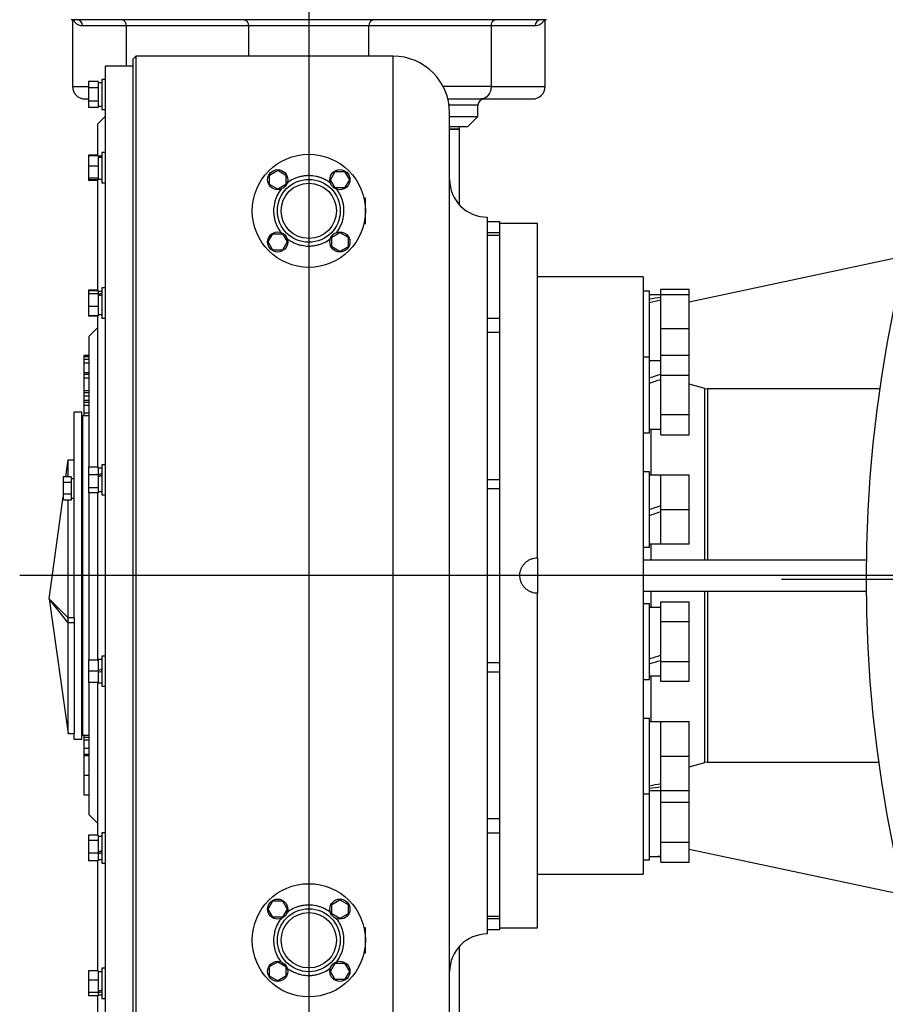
# Model space of a CAD drawing. Extents: x 562 to 5534, y -3603 to 136.
# Tile 7 of 15: x 692 to 1381, y -1327 to -544. Entities that reach past the tile are written whole.
import ezdxf

# ---------------------------------------------------------------- set-up
doc = ezdxf.new("R2010")
doc.units = 0
doc.layers.get('0').update_dxf_attribs({"linetype": 'CONTINUOUS'})

msp = doc.modelspace()

# ---------------------------------------------------------------- linework, layer by layer
for p, q in [((922.12, -189.37), (922.12, -1441.64)), ((3746.88, -986.04), (692.16, -986.04)), ((1298.22, -989.04), (3548.01, -989.04))]:
    msp.add_line(p, q)
at = {"color": 7, "linetype": 'CONTINUOUS'}
for p, q in [((734.12, -544.04), (734.12, -597.04)), ((1110.12, -597.04), (1110.12, -544.04)), ((777.1, -549.04), (742.19, -549.04)), ((874.29, -549.04), (777.1, -549.04)), ((969.94, -549.04), (874.29, -549.04)), ((1067.14, -549.04), (969.94, -549.04)), ((1067.14, -549.04), (1067.14, -597.04)), ((1102.1, -549.04), (1067.14, -549.04)), ((784.62, -573.04), (782.12, -575.54)), ((782.12, -575.54), (782.12, -1396.54)), ((989.12, -573.04), (784.62, -573.04)), ((784.62, -573.04), (784.62, -1399.04)), ((782.12, -581.04), (760.12, -581.04)), ((782.12, -581.04), (760.12, -581.04)), ((760.12, -581.04), (760.12, -1391.04)), ((760.12, -581.04), (760.12, -986.04)), ((754.52, -593.14), (747.02, -593.14)), ((747.02, -593.14), (747.02, -598.33)), ((754.52, -593.14), (754.52, -594.78)), ((757.62, -594.33), (754.52, -594.33)), ((754.52, -594.78), (754.52, -596.69)), ((760.12, -591.53), (757.62, -591.53)), ((757.62, -591.53), (757.62, -603.53)), ((754.52, -598.33), (747.02, -598.33)), ((747.02, -598.33), (747.02, -608.73)), ((754.52, -596.69), (754.52, -598.33)), ((754.52, -598.33), (754.52, -608.73)), ((754.52, -608.73), (747.02, -608.73)), ((747.02, -608.73), (747.02, -613.92)), ((754.52, -608.73), (754.52, -610.37)), ((754.52, -610.37), (754.52, -612.28)), ((757.62, -603.53), (757.62, -615.53)), ((1032.75, -607.04), (1059.43, -607.04)), ((754.52, -613.92), (747.02, -613.92)), ((754.52, -612.28), (754.52, -613.92)), ((754.52, -612.73), (757.62, -612.73)), ((757.62, -615.53), (760.12, -615.53)), ((1056.62, -621.04), (1056.62, -612.04)), ((760.12, -621.04), (754.12, -627.04)), ((760.12, -621.04), (754.12, -627.04)), ((1034.2, -621.04), (1056.62, -621.04)), ((1048.62, -629.04), (1056.62, -621.04)), ((754.12, -627.04), (754.12, -652.16)), ((1042.12, -631.04), (1034.13, -631.04)), ((1034.18, -631.04), (1042.12, -631.04)), ((1034.19, -629.04), (1048.62, -629.04)), ((1042.12, -631.04), (1042.12, -629.04)), ((1042.12, -691.43), (1042.12, -631.04)), ((760.12, -649.76), (757.62, -649.76)), ((757.62, -649.76), (757.62, -666.36)), ((754.12, -651.73), (747.02, -651.73)), ((747.02, -651.73), (747.02, -652.16)), ((754.52, -652.16), (747.02, -652.16)), ((747.02, -652.16), (747.02, -660.41)), ((754.52, -652.16), (754.52, -654.77)), ((757.62, -652.56), (754.52, -652.56)), ((754.52, -654.77), (754.52, -657.8)), ((754.52, -660.41), (747.02, -660.41)), ((747.02, -660.41), (747.02, -670.01)), ((754.52, -657.8), (754.52, -660.41)), ((754.52, -660.41), (754.52, -670.01)), ((890.87, -667.54), (897.37, -663.78)), ((897.37, -663.78), (903.87, -667.54)), ((939.36, -671.29), (943.11, -664.79)), ((943.11, -664.79), (950.62, -664.79)), ((950.62, -664.79), (954.37, -671.29)), ((754.52, -670.01), (747.02, -670.01)), ((747.02, -670.01), (747.02, -671.37)), ((747.02, -671.37), (747.02, -671.8)), ((754.52, -671.37), (747.02, -671.37)), ((754.12, -671.8), (747.02, -671.8)), ((754.12, -671.37), (754.12, -759.33)), ((754.52, -670.01), (754.52, -670.44)), ((754.52, -670.44), (754.52, -670.96)), ((754.52, -670.96), (757.62, -670.96)), ((754.52, -670.96), (754.52, -671.37)), ((757.62, -666.36), (757.62, -673.76)), ((890.87, -675.04), (890.87, -667.54)), ((903.87, -667.54), (903.87, -675.04)), ((943.11, -677.79), (939.36, -671.29)), ((954.37, -671.29), (950.62, -677.79)), ((757.62, -673.76), (760.12, -673.76)), ((897.37, -678.79), (890.87, -675.04)), ((903.87, -675.04), (897.37, -678.79)), ((950.62, -677.79), (943.11, -677.79)), ((967.12, -686.04), (966.02, -686.04)), ((967.12, -696.04), (967.12, -686.04)), ((967.12, -706.04), (967.12, -696.04)), ((1064.12, -701.04), (1064.12, -1271.04)), ((965.99, -706.04), (967.12, -706.04)), ((1074.12, -704.69), (1064.12, -704.69)), ((1074.12, -713.32), (1074.12, -704.69)), ((1104.12, -706.04), (1074.12, -706.04)), ((1104.12, -971.91), (1104.12, -706.04)), ((889.86, -720.79), (893.62, -714.29)), ((893.62, -714.29), (901.12, -714.29)), ((901.12, -714.29), (904.88, -720.79)), ((940.37, -717.03), (946.87, -713.28)), ((940.37, -724.54), (940.37, -717.03)), ((946.87, -713.28), (953.37, -717.03)), ((953.37, -717.03), (953.37, -724.54)), ((1064.12, -713.32), (1074.12, -713.32)), ((1064.12, -715.28), (1074.12, -715.28)), ((1074.12, -715.28), (1074.12, -713.32)), ((1074.12, -781.5), (1074.12, -715.28)), ((893.62, -727.29), (889.86, -720.79)), ((901.12, -727.29), (893.62, -727.29)), ((904.88, -720.79), (901.12, -727.29)), ((946.87, -728.29), (940.37, -724.54)), ((953.37, -724.54), (946.87, -728.29)), ((1224.62, -768.28), (1397.45, -731.54)), ((1188.12, -748.54), (1104.12, -748.54)), ((1188.12, -748.54), (1188.12, -1223.54)), ((754.12, -759.06), (747.02, -759.06)), ((747.02, -759.06), (747.02, -759.33)), ((747.02, -759.33), (754.52, -759.33)), ((747.02, -759.33), (747.02, -762.02)), ((754.52, -759.33), (754.52, -760.18)), ((760.12, -757.36), (757.62, -757.36)), ((757.62, -757.36), (757.62, -777.85)), ((1202.12, -762.45), (1202.12, -758.2)), ((1202.12, -758.2), (1224.62, -758.2)), ((1224.62, -762.45), (1224.62, -758.2)), ((754.52, -762.02), (747.02, -762.02)), ((747.02, -762.02), (747.02, -772.05)), ((757.62, -760.16), (754.52, -760.16)), ((754.52, -760.18), (754.52, -761.17)), ((754.52, -761.17), (754.52, -762.02)), ((754.52, -762.02), (754.52, -765.19)), ((754.52, -765.19), (754.52, -768.88)), ((1193.12, -759.95), (1188.12, -759.95)), ((1193.12, -812.49), (1193.12, -759.95)), ((1202.12, -762.7), (1193.12, -762.7)), ((1202.12, -789.95), (1202.12, -762.45)), ((1202.12, -762.45), (1224.62, -762.45)), ((1224.62, -789.95), (1224.62, -762.45)), ((754.52, -772.05), (747.02, -772.05)), ((747.02, -772.05), (747.02, -779.4)), ((754.52, -768.88), (754.52, -772.05)), ((754.52, -772.05), (754.52, -779.4)), ((747.02, -779.4), (747.02, -779.67)), ((754.52, -779.4), (747.02, -779.4)), ((754.12, -779.67), (747.02, -779.67)), ((754.12, -779.4), (754.12, -899.65)), ((754.52, -778.56), (757.62, -778.56)), ((757.62, -777.85), (757.62, -781.36)), ((757.62, -781.36), (760.12, -781.36)), ((1064.12, -781.5), (1074.12, -781.5)), ((1074.12, -792.85), (1074.12, -781.5)), ((754.12, -789.04), (747.12, -796.04)), ((754.12, -789.04), (747.12, -796.04)), ((1224.62, -789.95), (1202.12, -789.95)), ((1202.12, -810.74), (1202.12, -789.95)), ((1224.62, -810.74), (1224.62, -789.95)), ((747.12, -796.04), (747.12, -899.65)), ((1074.12, -792.85), (1064.12, -792.85)), ((1074.12, -909.58), (1074.12, -792.85)), ((745.12, -810.94), (743.12, -810.94)), ((745.12, -810.94), (743.12, -810.94)), ((743.12, -810.94), (745.12, -810.94)), ((743.12, -811.97), (747.12, -811.97)), ((743.12, -811.97), (743.12, -813.87)), ((743.12, -813.87), (747.12, -813.87)), ((743.12, -813.87), (743.12, -816.79)), ((747.12, -810.94), (745.12, -810.94)), ((747.12, -810.94), (745.12, -810.94)), ((1193.12, -812.49), (1188.12, -812.49)), ((1193.12, -872.49), (1193.12, -812.49)), ((1202.12, -810.74), (1224.62, -810.74)), ((1202.12, -826.62), (1202.12, -810.74)), ((1224.62, -826.62), (1224.62, -810.74)), ((743.12, -816.79), (747.12, -816.79)), ((743.12, -816.79), (743.12, -824.46)), ((1202.12, -815.24), (1193.12, -815.24)), ((743.12, -824.46), (747.12, -824.46)), ((743.12, -824.46), (743.12, -826.01)), ((743.12, -826.01), (747.12, -826.01)), ((743.12, -826.01), (743.12, -828.91)), ((743.12, -828.91), (747.12, -828.91)), ((743.12, -828.91), (743.12, -838.95)), ((1202.12, -858.37), (1202.12, -826.62)), ((1202.12, -826.62), (1224.62, -826.62)), ((1224.62, -858.37), (1224.62, -826.62)), ((1237.1, -837.29), (1224.62, -833.93)), ((1237.1, -973.54), (1237.1, -837.29)), ((1237.1, -837.29), (1239.17, -837.56)), ((1239.17, -837.56), (1239.17, -973.54)), ((1376.52, -837.56), (1239.17, -837.56)), ((743.12, -838.95), (747.12, -838.95)), ((743.12, -838.95), (743.12, -840.5)), ((743.12, -840.5), (747.12, -840.5)), ((743.12, -840.5), (743.12, -843.42)), ((747.12, -843.42), (743.12, -843.42)), ((747.12, -846.77), (743.12, -846.77)), ((743.12, -847.38), (743.12, -848.08)), ((743.12, -848.08), (747.12, -848.08)), ((743.12, -848.08), (743.12, -850.69)), ((747.12, -850.69), (743.12, -850.69)), ((743.12, -850.69), (743.12, -856.62)), ((741.62, -856.04), (735.62, -856.04)), ((735.62, -1019.68), (735.62, -856.04)), ((741.62, -1116.04), (741.62, -856.04)), ((747.12, -859.04), (742.12, -859.04)), ((747.12, -859.04), (742.12, -859.04)), ((742.12, -859.04), (742.12, -1113.04)), ((742.12, -859.04), (742.12, -986.04)), ((743.12, -856.62), (747.12, -856.62)), ((1224.62, -858.37), (1202.12, -858.37)), ((1202.12, -874.25), (1202.12, -858.37)), ((1224.62, -874.25), (1224.62, -858.37)), ((741.62, -870.11), (742.12, -870.11)), ((1188.12, -872.49), (1193.12, -872.49)), ((1193.12, -869.74), (1202.12, -869.74)), ((1202.12, -874.25), (1224.62, -874.25)), ((742.12, -887.79), (741.62, -887.79)), ((728.8, -907.5), (730.62, -894.11)), ((730.62, -907.5), (730.62, -894.11)), ((730.62, -894.11), (735.62, -894.11)), ((742.12, -893.45), (741.62, -893.45)), ((747.02, -899.65), (754.52, -899.65)), ((747.02, -899.65), (747.02, -905.97)), ((754.52, -899.65), (754.52, -901.65)), ((760.12, -897.95), (757.62, -897.95)), ((757.62, -897.95), (757.62, -921.04)), ((733.02, -907.5), (726.62, -907.5)), ((726.62, -907.5), (726.62, -912.12)), ((733.02, -907.5), (733.02, -912.12)), ((742.12, -907.74), (741.62, -907.74)), ((754.52, -905.97), (747.02, -905.97)), ((747.02, -905.97), (747.02, -916.28)), ((757.62, -900.75), (754.52, -900.75)), ((754.52, -901.65), (754.52, -903.95)), ((754.52, -903.97), (754.52, -905.97)), ((754.52, -905.97), (754.52, -909.24)), ((1193.12, -903.5), (1188.12, -903.5)), ((1193.12, -963.5), (1193.12, -903.5)), ((1202.12, -906.25), (1193.12, -906.25)), ((1202.12, -933.5), (1202.12, -906)), ((1202.12, -906), (1224.62, -906)), ((1224.62, -933.5), (1224.62, -906)), ((733.02, -912.12), (726.62, -912.12)), ((726.62, -912.12), (726.62, -921.36)), ((733.02, -912.12), (733.02, -921.36)), ((742.12, -911.74), (741.62, -911.74)), ((754.52, -909.24), (754.52, -913.02)), ((754.52, -913.02), (754.52, -916.28)), ((1064.12, -909.58), (1074.12, -909.58)), ((1074.12, -916.87), (1074.12, -909.58)), ((715.62, -1004.57), (726.62, -923.57)), ((733.02, -921.36), (726.62, -921.36)), ((726.62, -921.36), (726.62, -925.98)), ((733.02, -921.36), (733.02, -925.98)), ((741.62, -921.74), (742.12, -921.74)), ((754.52, -916.28), (747.02, -916.28)), ((747.02, -916.28), (747.02, -920.26)), ((754.52, -920.26), (747.02, -920.26)), ((747.12, -920.26), (747.12, -1053.12)), ((754.12, -920.26), (754.12, -1053.12)), ((754.52, -916.28), (754.52, -920.26)), ((754.52, -919.15), (757.62, -919.15)), ((757.62, -921.04), (757.62, -921.95)), ((757.62, -921.95), (760.12, -921.95)), ((1064.12, -916.87), (1074.12, -916.87)), ((1074.12, -1055.2), (1074.12, -916.87)), ((733.02, -925.98), (726.62, -925.98)), ((730.62, -1019.68), (730.62, -925.98)), ((733.02, -924.44), (735.62, -924.44)), ((742.12, -930.7), (741.62, -930.7)), ((742.12, -938.09), (741.62, -938.09)), ((1202.12, -933.5), (1224.62, -933.5)), ((1202.12, -961), (1202.12, -933.5)), ((1224.62, -961), (1224.62, -933.5)), ((741.62, -946.03), (742.12, -946.03)), ((742.12, -955.79), (741.62, -955.79)), ((1193.12, -960.75), (1202.12, -960.75)), ((1224.62, -961), (1202.12, -961)), ((742.12, -963.63), (741.62, -963.63)), ((1188.12, -963.5), (1193.12, -963.5)), ((1104.12, -971.91), (1104.12, -1000.17)), ((1188.12, -973.54), (1365.73, -973.54)), ((742.12, -982.04), (741.62, -982.04)), ((742.12, -986.04), (742.12, -1113.04)), ((760.12, -986.04), (760.12, -1391.04)), ((742.12, -990.04), (741.62, -990.04)), ((1104.12, -1266.04), (1104.12, -1000.17)), ((1188.12, -998.54), (1365.66, -998.54)), ((1237.1, -1134.79), (1237.1, -998.54)), ((1239.17, -998.54), (1239.17, -1134.51)), ((730.62, -1019.68), (715.62, -1004.57)), ((730.62, -1023.66), (715.62, -1004.57)), ((715.62, -1004.57), (730.62, -1111.61)), ((742.12, -1008.44), (741.62, -1008.44)), ((1193.12, -1008.58), (1188.12, -1008.58)), ((1193.12, -1012.6), (1193.12, -1008.58)), ((1202.12, -1006.82), (1224.62, -1006.82)), ((1202.12, -1022.7), (1202.12, -1006.82)), ((1224.62, -1022.7), (1224.62, -1006.82)), ((742.12, -1016.29), (741.62, -1016.29)), ((1202.12, -1011.33), (1193.12, -1011.33)), ((1193.12, -1068.58), (1193.12, -1012.6)), ((730.62, -1023.66), (730.62, -1019.68)), ((735.62, -1019.68), (730.62, -1019.68)), ((735.62, -1023.66), (730.62, -1023.66)), ((730.62, -1111.61), (730.62, -1023.66)), ((735.62, -1019.68), (735.62, -1111.61)), ((1202.12, -1054.45), (1202.12, -1022.7)), ((1202.12, -1022.7), (1224.62, -1022.7)), ((1224.62, -1054.45), (1224.62, -1022.7)), ((742.12, -1026.04), (741.62, -1026.04)), ((741.62, -1033.98), (742.12, -1033.98)), ((742.12, -1041.37), (741.62, -1041.37)), ((742.12, -1050.33), (741.62, -1050.33)), ((747.02, -1053.12), (754.52, -1053.12)), ((747.02, -1053.12), (747.02, -1062.12)), ((757.62, -1052.92), (754.52, -1052.92)), ((754.52, -1052.92), (754.52, -1053.12)), ((754.52, -1053.12), (754.52, -1055.97)), ((754.52, -1055.97), (754.52, -1059.27)), ((760.12, -1050.12), (757.62, -1050.12)), ((757.62, -1050.12), (757.62, -1074.12)), ((1064.12, -1055.2), (1074.12, -1055.2)), ((1074.12, -1062.5), (1074.12, -1055.2)), ((1202.12, -1054.45), (1224.62, -1054.45)), ((1202.12, -1070.33), (1202.12, -1054.45)), ((1224.62, -1070.33), (1224.62, -1054.45)), ((741.62, -1060.33), (742.12, -1060.33)), ((742.12, -1064.33), (741.62, -1064.33)), ((754.52, -1062.12), (747.02, -1062.12)), ((747.02, -1062.12), (747.02, -1071.12)), ((754.52, -1059.27), (754.52, -1062.12)), ((754.52, -1062.12), (754.52, -1064.97)), ((1064.12, -1062.5), (1074.12, -1062.5)), ((1074.12, -1179.23), (1074.12, -1062.5)), ((754.52, -1071.12), (747.02, -1071.12)), ((747.12, -1071.12), (747.12, -1176.04)), ((754.12, -1071.12), (754.12, -1192.41)), ((754.52, -1064.97), (754.52, -1068.27)), ((754.52, -1068.27), (754.52, -1071.12)), ((754.52, -1071.12), (754.52, -1071.32)), ((754.52, -1071.32), (757.62, -1071.32)), ((1188.12, -1068.58), (1193.12, -1068.58)), ((1193.12, -1065.83), (1202.12, -1065.83)), ((1224.62, -1070.33), (1202.12, -1070.33)), ((741.62, -1078.63), (742.12, -1078.63)), ((757.62, -1074.12), (760.12, -1074.12)), ((742.12, -1084.28), (741.62, -1084.28)), ((742.12, -1101.97), (741.62, -1101.97)), ((1193.12, -1099.58), (1188.12, -1099.58)), ((1193.12, -1114.58), (1193.12, -1099.58)), ((1202.12, -1102.33), (1193.12, -1102.33)), ((1202.12, -1102.08), (1224.62, -1102.08)), ((1202.12, -1129.58), (1202.12, -1102.08)), ((1224.62, -1129.58), (1224.62, -1102.08)), ((730.62, -1111.61), (735.62, -1111.61)), ((735.62, -1116.04), (735.62, -1111.61)), ((735.62, -1116.04), (741.62, -1116.04)), ((742.12, -1113.04), (747.12, -1113.04)), ((742.12, -1113.04), (747.12, -1113.04)), ((743.12, -1113.04), (743.12, -1114.45)), ((743.12, -1114.45), (747.12, -1114.45)), ((743.12, -1114.45), (743.12, -1117.02)), ((747.12, -1117.02), (743.12, -1117.02)), ((743.12, -1117.02), (743.12, -1123.25)), ((1193.12, -1159.58), (1193.12, -1114.58)), ((743.12, -1123.25), (747.12, -1123.25)), ((743.12, -1123.25), (743.12, -1128.43)), ((747.12, -1128.43), (743.12, -1128.43)), ((743.12, -1128.43), (743.12, -1129.06)), ((743.12, -1129.06), (747.12, -1129.06)), ((747.12, -1129.15), (743.12, -1129.15)), ((1202.12, -1157.08), (1202.12, -1129.58)), ((1202.12, -1129.58), (1224.62, -1129.58)), ((1224.62, -1157.08), (1224.62, -1129.58)), ((1224.62, -1138.14), (1237.1, -1134.79)), ((1239.17, -1134.51), (1237.1, -1134.79)), ((1239.17, -1134.51), (1375.67, -1134.51)), ((743.12, -1144.77), (747.12, -1144.77)), ((1193.12, -1156.83), (1202.12, -1156.83)), ((1202.12, -1157.08), (1224.62, -1157.08)), ((1202.12, -1166.24), (1202.12, -1157.08)), ((1224.62, -1166.24), (1224.62, -1157.08)), ((743.12, -1160.5), (747.12, -1160.5)), ((1188.12, -1159.58), (1193.12, -1159.58)), ((1193.12, -1182.12), (1193.12, -1159.58)), ((1202.12, -1166.24), (1224.62, -1166.24)), ((1202.12, -1198), (1202.12, -1166.24)), ((1224.62, -1198), (1224.62, -1166.24)), ((747.12, -1176.04), (754.12, -1183.04)), ((747.12, -1176.04), (754.12, -1183.04)), ((1064.12, -1179.23), (1074.12, -1179.23)), ((1074.12, -1190.57), (1074.12, -1179.23)), ((1193.12, -1212.12), (1193.12, -1182.12)), ((754.52, -1192.41), (747.02, -1192.41)), ((747.02, -1192.41), (747.02, -1196.38)), ((747.02, -1196.38), (754.52, -1196.38)), ((747.02, -1196.38), (747.02, -1206.69)), ((754.52, -1192.41), (754.52, -1193.66)), ((757.62, -1193.51), (754.52, -1193.51)), ((754.52, -1193.66), (754.52, -1195.12)), ((754.52, -1195.12), (754.52, -1196.38)), ((754.52, -1196.38), (754.52, -1199.64)), ((760.12, -1190.71), (757.62, -1190.71)), ((757.62, -1190.71), (757.62, -1214.71)), ((1064.12, -1190.57), (1074.12, -1190.57)), ((1074.12, -1256.79), (1074.12, -1190.57)), ((754.52, -1199.64), (754.52, -1203.43)), ((754.52, -1203.43), (754.52, -1206.69)), ((1202.12, -1198), (1224.62, -1198)), ((1202.12, -1213.87), (1202.12, -1198)), ((1224.62, -1213.87), (1224.62, -1198)), ((1395.88, -1240.2), (1224.62, -1203.8)), ((754.52, -1206.69), (747.02, -1206.69)), ((747.02, -1206.69), (747.02, -1213.01)), ((754.52, -1213.01), (747.02, -1213.01)), ((754.12, -1213.01), (754.12, -1300.27)), ((754.52, -1206.69), (754.52, -1208.69)), ((754.52, -1208.71), (754.52, -1211.01)), ((754.52, -1211.01), (754.52, -1213.01)), ((754.52, -1211.91), (757.62, -1211.91)), ((1188.12, -1212.12), (1193.12, -1212.12)), ((1193.12, -1209.37), (1202.12, -1209.37)), ((757.62, -1214.71), (760.12, -1214.71)), ((1202.12, -1213.87), (1224.62, -1213.87)), ((1104.12, -1223.54), (1188.12, -1223.54)), ((889.86, -1251.29), (893.62, -1244.79)), ((893.62, -1244.79), (901.12, -1244.79)), ((901.12, -1244.79), (904.88, -1251.29)), ((940.37, -1247.54), (946.87, -1243.78)), ((946.87, -1243.78), (953.37, -1247.54)), ((893.62, -1257.79), (889.86, -1251.29)), ((904.88, -1251.29), (901.12, -1257.79)), ((940.37, -1255.04), (940.37, -1247.54)), ((953.37, -1247.54), (953.37, -1255.04)), ((901.12, -1257.79), (893.62, -1257.79)), ((946.87, -1258.79), (940.37, -1255.04)), ((953.37, -1255.04), (946.87, -1258.79)), ((1064.12, -1256.79), (1074.12, -1256.79)), ((1064.12, -1258.75), (1074.12, -1258.75)), ((1074.12, -1258.75), (1074.12, -1256.79)), ((1074.12, -1267.38), (1074.12, -1258.75)), ((967.12, -1266.04), (966.02, -1266.04)), ((967.12, -1276.04), (967.12, -1266.04)), ((1064.12, -1267.38), (1074.12, -1267.38)), ((1074.12, -1266.04), (1104.12, -1266.04)), ((967.12, -1286.04), (967.12, -1276.04)), ((1042.12, -1341.04), (1042.12, -1280.64)), ((965.99, -1286.04), (967.12, -1286.04)), ((760.12, -1298.31), (757.62, -1298.31)), ((757.62, -1298.31), (757.62, -1322.31)), ((890.87, -1297.03), (897.37, -1293.28)), ((890.87, -1304.54), (890.87, -1297.03)), ((897.37, -1293.28), (903.87, -1297.03)), ((903.87, -1297.03), (903.87, -1304.54)), ((939.36, -1300.79), (943.11, -1294.29)), ((943.11, -1294.29), (950.62, -1294.29)), ((950.62, -1294.29), (954.37, -1300.79)), ((754.52, -1300.27), (747.02, -1300.27)), ((747.02, -1300.27), (747.02, -1307.62)), ((754.52, -1300.27), (754.52, -1302.6)), ((757.62, -1301.11), (754.52, -1301.11)), ((754.52, -1302.6), (754.52, -1305.3)), ((754.52, -1305.3), (754.52, -1307.62)), ((897.37, -1308.29), (890.87, -1304.54)), ((903.87, -1304.54), (897.37, -1308.29)), ((943.11, -1307.29), (939.36, -1300.79)), ((950.62, -1307.29), (943.11, -1307.29)), ((954.37, -1300.79), (950.62, -1307.29)), ((747.02, -1307.62), (754.52, -1307.62)), ((747.02, -1307.62), (747.02, -1317.66)), ((754.52, -1307.62), (754.52, -1310.8)), ((754.52, -1310.8), (754.52, -1314.48)), ((754.52, -1314.48), (754.52, -1317.66)), ((754.52, -1317.66), (747.02, -1317.66)), ((747.02, -1317.66), (747.02, -1320.35)), ((754.52, -1320.35), (747.02, -1320.35)), ((754.12, -1320.35), (754.12, -1345.04)), ((754.52, -1317.66), (754.52, -1318.51)), ((754.52, -1318.56), (754.52, -1319.5)), ((754.52, -1319.5), (754.52, -1320.35)), ((754.52, -1319.51), (757.62, -1319.51)), ((757.62, -1322.31), (760.12, -1322.31))]:
    msp.add_line(p, q, dxfattribs=at)
at = {"color": 8, "linetype": 'CONTINUOUS'}
for p, q in [((777.1, -581.04), (777.1, -549.04)), ((874.29, -549.04), (874.29, -573.04)), ((969.94, -573.04), (969.94, -549.04)), ((989.12, -1399.04), (989.12, -573.04)), ((734.12, -597.04), (747.02, -597.04)), ((1067.14, -597.04), (1028.92, -597.04)), ((1067.14, -597.04), (1110.12, -597.04)), ((1056.62, -612.04), (1033.72, -612.04)), ((1194.05, -869.74), (1194.05, -906.25)), ((1194.05, -960.75), (1194.05, -973.54)), ((1194.05, -998.54), (1194.05, -1011.33)), ((1194.05, -1065.83), (1194.05, -1102.33))]:
    msp.add_line(p, q, dxfattribs=at)
at = {"color": 7, "linetype": 'CONTINUOUS', "flags": 128}
for points in [[(1067.14, -597.04), (1066.99, -598.99), (1066.55, -600.86), (1065.84, -602.59), (1064.88, -604.11), (1063.71, -605.35), (1062.38, -606.28), (1060.93, -606.85), (1059.43, -607.04)], [(1193.12, -933.5), (1196.12, -932.4), (1199.13, -931.31), (1202.12, -930.22)], [(1193.12, -938.29), (1196.1, -937.2), (1199.11, -936.11), (1202.12, -935.01)], [(757.62, -1060.47), (756.59, -1060.85), (755.56, -1061.22), (754.52, -1061.6)], [(757.62, -1062.12), (756.58, -1062.5), (755.55, -1062.88), (754.52, -1063.25)]]:
    msp.add_lwpolyline(points, dxfattribs=at)
at = {"color": 7, "linetype": 'CONTINUOUS'}
for centre, radius in [((2423.12, -989.04), 1057.5), ((922.12, -696.04), 45), ((897.37, -671.29), 8), ((946.87, -671.29), 8), ((922.12, -696.04), 25), ((922.12, -696.04), 22), ((897.37, -720.79), 8), ((946.87, -720.79), 8), ((922.12, -1276.04), 45), ((897.37, -1251.29), 8), ((946.87, -1251.29), 8), ((922.12, -1276.04), 25), ((922.12, -1276.04), 22), ((897.37, -1300.79), 8), ((946.87, -1300.79), 8)]:
    msp.add_circle(centre, radius, dxfattribs=at)
for centre, radius, start, end in [((737.3, -548.93), 4.9, 358.77071, 88.71406), ((772.58, -548.53), 4.54, 353.60117, 81.69231), ((869.78, -548.53), 4.54, 353.60117, 81.69231), ((974.46, -548.53), 4.54, 98.30865, 186.39958), ((1071.65, -548.53), 4.54, 98.30769, 186.39883), ((1106.99, -548.93), 4.9, 91.27506, 181.22307), ((989.12, -618.04), 45, 0, 90), ((744.12, -597.04), 10, 180, 270), ((1100.12, -597.04), 10, 270, 0), ((1061.62, -612.04), 5, 90, 180), ((1064.12, -671.04), 30, 180, 270), ((1064.12, -1301.04), 30, 90, 180)]:
    msp.add_arc(centre, radius, start, end, dxfattribs=at)
for centre, major_axis, ratio, start_param, end_param in [((757.62, -603.53), (25.28, 0), 0.36397, 1.570796, 1.693748), ((753.09, -603.53), (25.28, 0), 0.36397, 1.48103, 1.514117), ((753.09, -661.76), (25.24, 3.95), 0.329086, 1.339036, 1.462623), ((757.62, -661.76), (25.24, 3.95), 0.329086, 1.519302, 1.642253), ((753.09, -769.36), (25.22, 6.92), 0.240393, 1.324677, 1.448264), ((757.62, -769.36), (25.22, 6.92), 0.240393, 1.504943, 1.627894), ((1193.12, -789.95), (74.73, 15.04), 0.30407, 1.389169, 1.509671), ((1206.28, -789.95), (74.73, 15.04), 0.30407, 1.565225, 1.686324), ((1193.12, -842.49), (74.76, 24.3), 0.165076, 1.396701, 1.517203), ((1206.28, -842.49), (74.76, 24.3), 0.165076, 1.572757, 1.693856), ((753.09, -909.95), (25.25, 8.64), 0.124911, 1.34781, 1.471396), ((753.09, -909.95), (16.74, 5.73), 0.124911, 1.254261, 1.442534), ((757.62, -909.95), (25.25, 8.64), 0.124911, 1.528075, 1.651027), ((735.62, -916.74), (21.16, 0), 0.36397, 1.570796, 1.694007), ((731.82, -916.74), (21.16, 0), 0.36397, 1.480842, 1.513998), ((1193.12, -1038.58), (74.76, 24.3), 0.165076, 4.658796, 4.779297), ((1206.28, -1038.58), (74.76, 24.3), 0.165076, 4.482143, 4.603242), ((1193.12, -1129.58), (74.73, 15.04), 0.30407, 4.651263, 4.771765), ((1206.28, -1129.58), (74.73, 15.04), 0.30407, 4.47461, 4.595709), ((753.09, -1202.71), (25.25, 8.64), 0.124911, 4.726347, 4.849934), ((757.62, -1202.71), (16.74, 5.73), 0.124911, 4.483628, 4.669668), ((757.62, -1202.71), (25.25, 8.64), 0.124911, 4.546716, 4.669668), ((1193.12, -1182.12), (74.87, 0), 0.36397, 4.712389, 4.832891), ((1206.28, -1182.12), (74.87, 0), 0.36397, 4.624408, 4.656835), ((753.09, -1310.31), (25.22, 6.92), 0.240393, 4.703214, 4.826801), ((757.62, -1310.31), (25.22, 6.92), 0.240393, 4.523584, 4.646535)]:
    msp.add_ellipse(centre, major_axis=major_axis, ratio=ratio, start_param=start_param, end_param=end_param, dxfattribs=at)
for points, knots in [([(1111.12, -544.04), (1111.02, -544.04), (1110.83, -544.04), (1109.26, -544.04), (1106.67, -544.04), (1102.92, -544.04), (1098.27, -544.04), (1092.92, -544.04), (1087.07, -544.04), (1080.41, -544.04), (1072.96, -544.04), (1064.76, -544.04), (1055.87, -544.04), (1046.34, -544.04), (1036.24, -544.04), (1025.66, -544.04), (1014.67, -544.04), (1003.36, -544.04), (991.06, -544.04), (977.83, -544.04), (963.74, -544.04), (949.71, -544.04), (935.84, -544.04), (922.12, -544.04), (908.4, -544.04), (894.53, -544.04), (880.5, -544.04), (866.41, -544.04), (853.17, -544.04), (840.88, -544.04), (829.56, -544.04), (818.58, -544.04), (808, -544.04), (797.9, -544.04), (788.37, -544.04), (779.48, -544.04), (771.28, -544.04), (763.83, -544.04), (757.17, -544.04), (751.31, -544.04), (745.96, -544.04), (741.32, -544.04), (737.57, -544.04), (734.98, -544.04), (733.4, -544.04), (733.21, -544.04), (733.12, -544.04)], [0, 0, 0, 0, 0.02291, 0.046401, 0.070439, 0.094983, 0.119987, 0.141257, 0.162702, 0.184309, 0.206145, 0.228046, 0.25, 0.271953, 0.293854, 0.315691, 0.337297, 0.358742, 0.380013, 0.405017, 0.42956, 0.453598, 0.477089, 0.5, 0.52291, 0.546401, 0.570439, 0.594983, 0.619987, 0.641257, 0.662702, 0.684309, 0.706145, 0.728046, 0.75, 0.771953, 0.793854, 0.815691, 0.837297, 0.858742, 0.880013, 0.905017, 0.92956, 0.953598, 0.977089, 1, 1, 1, 1]), ([(742.19, -549.04), (741.69, -549.01), (740.66, -548.95), (739.29, -548.51), (738.05, -547.88), (736.98, -547.06), (736.2, -546.22), (735.62, -545.42), (735.22, -544.74), (735.01, -544.27), (734.91, -544.04)], [0, 0, 0, 0, 0.137832, 0.286854, 0.43412, 0.578174, 0.731808, 0.821915, 0.914999, 1, 1, 1, 1]), ([(744.12, -607.04), (744.27, -607.04), (744.57, -607.04), (745.71, -607.04), (746.92, -607.04), (747.02, -607.04)], [0, 0, 0, 0, 0.475269, 0.955874, 1, 1, 1, 1]), ([(1059.43, -607.04), (1062.54, -607.04), (1068.81, -607.04), (1076.91, -607.04), (1083.99, -607.04), (1089.85, -607.04), (1094.45, -607.04), (1097.71, -607.04), (1099.74, -607.04), (1099.99, -607.04), (1100.12, -607.04)], [0, 0, 0, 0, 0.123372, 0.248129, 0.373827, 0.5, 0.626174, 0.751871, 0.876628, 1, 1, 1, 1]), ([(1034.12, -1354.04), (1034.12, -1353.94), (1034.12, -1353.76), (1034.12, -1352.22), (1034.12, -1349.71), (1034.12, -1346.08), (1034.12, -1341.33), (1034.12, -1335.43), (1034.12, -1328.63), (1034.12, -1321.12), (1034.12, -1313.02), (1034.12, -1304.04), (1034.12, -1294.15), (1034.12, -1283.42), (1034.12, -1271.84), (1034.12, -1259.48), (1034.12, -1246.37), (1034.12, -1232.56), (1034.12, -1218.12), (1034.12, -1203.08), (1034.12, -1187.55), (1034.12, -1171.55), (1034.12, -1155.22), (1034.12, -1138.53), (1034.12, -1120.88), (1034.12, -1102.19), (1034.12, -1082.62), (1034.12, -1063.01), (1034.12, -1043.49), (1034.12, -1024.15), (1034.12, -1005.01), (1034.12, -986.04), (1034.12, -967.06), (1034.12, -947.93), (1034.12, -928.59), (1034.12, -909.07), (1034.12, -889.46), (1034.12, -869.88), (1034.12, -851.2), (1034.12, -833.54), (1034.12, -816.86), (1034.12, -800.52), (1034.12, -784.52), (1034.12, -768.99), (1034.12, -753.96), (1034.12, -739.51), (1034.12, -725.71), (1034.12, -712.59), (1034.12, -700.23), (1034.12, -688.66), (1034.12, -677.92), (1034.12, -668.04), (1034.12, -659.05), (1034.12, -650.95), (1034.12, -643.44), (1034.12, -636.65), (1034.12, -630.74), (1034.12, -625.99), (1034.12, -622.37), (1034.12, -619.86), (1034.12, -618.32), (1034.12, -618.13), (1034.12, -618.04)], [0, 0, 0, 0, 0.016366, 0.032872, 0.049785, 0.066957, 0.084373, 0.102128, 0.119989, 0.135943, 0.151897, 0.168104, 0.18431, 0.200689, 0.217067, 0.233534, 0.25, 0.266467, 0.282933, 0.299312, 0.31569, 0.331897, 0.348103, 0.364057, 0.380011, 0.397873, 0.415627, 0.433043, 0.450215, 0.467129, 0.483635, 0.5, 0.516365, 0.532872, 0.549785, 0.566957, 0.584373, 0.602128, 0.619989, 0.635943, 0.651897, 0.668104, 0.68431, 0.700689, 0.717067, 0.733534, 0.75, 0.766467, 0.782933, 0.799312, 0.81569, 0.831897, 0.848103, 0.864057, 0.880011, 0.897873, 0.915627, 0.933043, 0.950215, 0.967129, 0.983635, 1, 1, 1, 1]), ([(743.12, -810.99), (743.12, -811.01), (743.12, -811.02), (743.12, -811.65), (743.12, -811.79)], [0, 0, 0, 0, 0.768733, 1, 1, 1, 1]), ([(743.12, -810.99), (743.12, -811.01), (743.12, -811.02), (743.12, -811.65), (743.12, -811.79)], [0, 0, 0, 0, 0.768736, 1, 1, 1, 1]), ([(743.12, -843.7), (743.12, -844.1), (743.12, -845.06), (743.12, -846.1), (743.12, -846.56), (743.12, -846.77)], [0, 0, 0, 0, 0.274279, 0.655415, 1, 1, 1, 1]), ([(743.12, -843.7), (743.12, -844.1), (743.12, -845.06), (743.12, -846.1), (743.12, -846.56), (743.12, -846.77)], [0, 0, 0, 0, 0.274279, 0.655415, 1, 1, 1, 1]), ([(743.12, -846.77), (743.12, -846.99), (743.12, -847.29), (743.12, -847.17), (743.12, -847.13)], [0, 0, 0, 0, 0.681793, 1, 1, 1, 1]), ([(743.12, -846.77), (743.12, -846.99), (743.12, -847.29), (743.12, -847.17), (743.12, -847.13)], [0, 0, 0, 0, 0.681793, 1, 1, 1, 1]), ([(743.12, -856.8), (743.12, -857.1), (743.12, -857.87), (743.12, -858.59), (743.12, -859.04)], [0, 0, 0, 0, 0.386687, 1, 1, 1, 1]), ([(743.12, -856.8), (743.12, -857.1), (743.12, -857.87), (743.12, -858.59), (743.12, -859.04)], [0, 0, 0, 0, 0.386687, 1, 1, 1, 1]), ([(1104.12, -1000.17), (1103.32, -1000.13), (1101.74, -1000.05), (1099.42, -999.43), (1097.24, -998.46), (1095.25, -997.13), (1093.52, -995.48), (1092.08, -993.57), (1090.99, -991.44), (1090.27, -989.16), (1089.94, -986.79), (1090.01, -984.4), (1090.49, -982.06), (1091.35, -979.83), (1092.57, -977.78), (1094.12, -975.96), (1095.96, -974.43), (1098.02, -973.21), (1100.26, -972.38), (1102.32, -971.96), (1103.62, -971.92), (1104.12, -971.91)], [0, 0, 0, 0, 0.053646, 0.107291, 0.160935, 0.214579, 0.268267, 0.321954, 0.37567, 0.429385, 0.483054, 0.536723, 0.590343, 0.643963, 0.697609, 0.751253, 0.804958, 0.858663, 0.912369, 0.966076, 1, 1, 1, 1]), ([(743.12, -1129.15), (743.12, -1129.22), (743.12, -1129.35), (743.12, -1130.18), (743.12, -1131.5), (743.12, -1133.11), (743.12, -1135.02), (743.12, -1137.22), (743.12, -1139.72), (743.12, -1142.28), (743.12, -1143.99), (743.12, -1144.77)], [0, 0, 0, 0, 0.128218, 0.255963, 0.362406, 0.468936, 0.575027, 0.681036, 0.792745, 0.904553, 1, 1, 1, 1]), ([(743.12, -1129.15), (743.12, -1129.22), (743.12, -1129.35), (743.12, -1130.18), (743.12, -1131.5), (743.12, -1133.11), (743.12, -1135.02), (743.12, -1137.22), (743.12, -1139.72), (743.12, -1142.28), (743.12, -1143.99), (743.12, -1144.77)], [0, 0, 0, 0, 0.128218, 0.255963, 0.362406, 0.468936, 0.575027, 0.681036, 0.792745, 0.904553, 1, 1, 1, 1]), ([(743.12, -1144.77), (743.12, -1145.76), (743.12, -1147.73), (743.12, -1150.57), (743.12, -1153.18), (743.12, -1155.44), (743.12, -1157.29), (743.12, -1158.73), (743.12, -1159.77), (743.12, -1160.4), (743.12, -1160.47), (743.12, -1160.5)], [0, 0, 0, 0, 0.120255, 0.240331, 0.356965, 0.473567, 0.580779, 0.68799, 0.793033, 0.897995, 1, 1, 1, 1]), ([(743.12, -1144.77), (743.12, -1145.76), (743.12, -1147.73), (743.12, -1150.57), (743.12, -1153.18), (743.12, -1155.44), (743.12, -1157.29), (743.12, -1158.73), (743.12, -1159.77), (743.12, -1160.4), (743.12, -1160.47), (743.12, -1160.5)], [0, 0, 0, 0, 0.120255, 0.240331, 0.356965, 0.473567, 0.580779, 0.68799, 0.793033, 0.897995, 1, 1, 1, 1])]:
    msp.add_open_spline(points, degree=3, knots=knots, dxfattribs=at)
at = {"color": 8, "linetype": 'CONTINUOUS'}
for points, knots in [([(1109.38, -544.04), (1109.25, -544.32), (1108.98, -544.95), (1108.39, -545.85), (1107.49, -546.91), (1106.17, -547.97), (1104.34, -548.84), (1102.83, -548.97), (1102.1, -549.04)], [0, 0, 0, 0, 0.108469, 0.23752, 0.369541, 0.579249, 0.79729, 1, 1, 1, 1]), ([(939.54, -674.13), (939.48, -674.08), (938.55, -673.25), (936.45, -671.93), (933.51, -670.38), (930.6, -669.3), (926.92, -668.33), (923.08, -667.94), (919.23, -668.14), (916.39, -668.58), (913.63, -669.3), (910.18, -670.61), (907.05, -672.2), (905.16, -673.86), (904.63, -674.32)], [0, 0, 0, 0, 0.006227, 0.099381, 0.195169, 0.270042, 0.344927, 0.497668, 0.574132, 0.650612, 0.725483, 0.800369, 0.943964, 1, 1, 1, 1]), ([(900.21, -678.62), (900.16, -678.68), (899.33, -679.61), (898.01, -681.71), (896.47, -684.65), (895.39, -687.55), (894.42, -691.24), (894.02, -695.08), (894.22, -698.93), (894.66, -701.76), (895.38, -704.53), (896.7, -707.98), (898.28, -711.1), (899.94, -713), (900.4, -713.53)], [0, 0, 0, 0, 0.006216, 0.099382, 0.195169, 0.270041, 0.344927, 0.497667, 0.574133, 0.650612, 0.725485, 0.80037, 0.943967, 1, 1, 1, 1]), ([(944.02, -713.46), (944.08, -713.4), (944.91, -712.46), (946.23, -710.37), (947.77, -707.43), (948.85, -704.52), (949.82, -700.84), (950.22, -697), (950.02, -693.15), (949.57, -690.31), (948.85, -687.55), (947.54, -684.1), (945.95, -680.97), (944.3, -679.08), (943.84, -678.54)], [0, 0, 0, 0, 0.006216, 0.099382, 0.195169, 0.270041, 0.344926, 0.497666, 0.574131, 0.650611, 0.725483, 0.800368, 0.943965, 1, 1, 1, 1]), ([(904.7, -717.94), (904.76, -717.99), (905.69, -718.83), (907.79, -720.15), (910.73, -721.69), (913.63, -722.77), (917.32, -723.74), (921.16, -724.14), (925.01, -723.94), (927.85, -723.49), (930.61, -722.77), (934.06, -721.46), (937.18, -719.87), (939.08, -718.22), (939.61, -717.75)], [0, 0, 0, 0, 0.006226, 0.099381, 0.195169, 0.270043, 0.344927, 0.497666, 0.574133, 0.650613, 0.725484, 0.800371, 0.943967, 1, 1, 1, 1]), ([(939.5, -1254.1), (939.45, -1254.06), (938.53, -1253.24), (936.45, -1251.93), (933.51, -1250.38), (930.6, -1249.3), (926.92, -1248.33), (923.08, -1247.94), (919.23, -1248.14), (916.39, -1248.58), (913.63, -1249.3), (910.18, -1250.61), (907.06, -1252.2), (905.17, -1253.84), (904.65, -1254.3)], [0, 0, 0, 0, 0.004748, 0.098118, 0.194119, 0.269159, 0.344209, 0.497291, 0.573925, 0.650574, 0.725612, 0.800665, 0.944579, 1, 1, 1, 1]), ([(900.18, -1258.66), (900.14, -1258.7), (899.32, -1259.62), (898.01, -1261.71), (896.47, -1264.65), (895.39, -1267.55), (894.42, -1271.24), (894.02, -1275.08), (894.22, -1278.93), (894.66, -1281.76), (895.38, -1284.53), (896.7, -1287.98), (898.28, -1291.09), (899.92, -1292.98), (900.38, -1293.51)], [0, 0, 0, 0, 0.00476, 0.098122, 0.194122, 0.26916, 0.344212, 0.497291, 0.573926, 0.650574, 0.725614, 0.800665, 0.94458, 1, 1, 1, 1]), ([(944.06, -1293.41), (944.1, -1293.37), (944.92, -1292.45), (946.23, -1290.37), (947.77, -1287.43), (948.85, -1284.52), (949.82, -1280.84), (950.22, -1277), (950.02, -1273.15), (949.57, -1270.31), (948.85, -1267.55), (947.54, -1264.1), (945.96, -1260.98), (944.31, -1259.09), (943.85, -1258.57)], [0, 0, 0, 0, 0.004762, 0.098124, 0.194124, 0.269162, 0.344213, 0.497292, 0.573927, 0.650575, 0.725614, 0.800665, 0.94458, 1, 1, 1, 1]), ([(904.74, -1297.98), (904.79, -1298.02), (905.71, -1298.84), (907.79, -1300.14), (910.73, -1301.69), (913.63, -1302.77), (917.32, -1303.74), (921.16, -1304.14), (925.01, -1303.94), (927.85, -1303.49), (930.61, -1302.77), (934.06, -1301.46), (937.17, -1299.88), (939.06, -1298.23), (939.59, -1297.77)], [0, 0, 0, 0, 0.004746, 0.098119, 0.19412, 0.269159, 0.34421, 0.497288, 0.573925, 0.650575, 0.725612, 0.800665, 0.944579, 1, 1, 1, 1])]:
    msp.add_open_spline(points, degree=3, knots=knots, dxfattribs=at)

doc.saveas('drawing.dxf')
